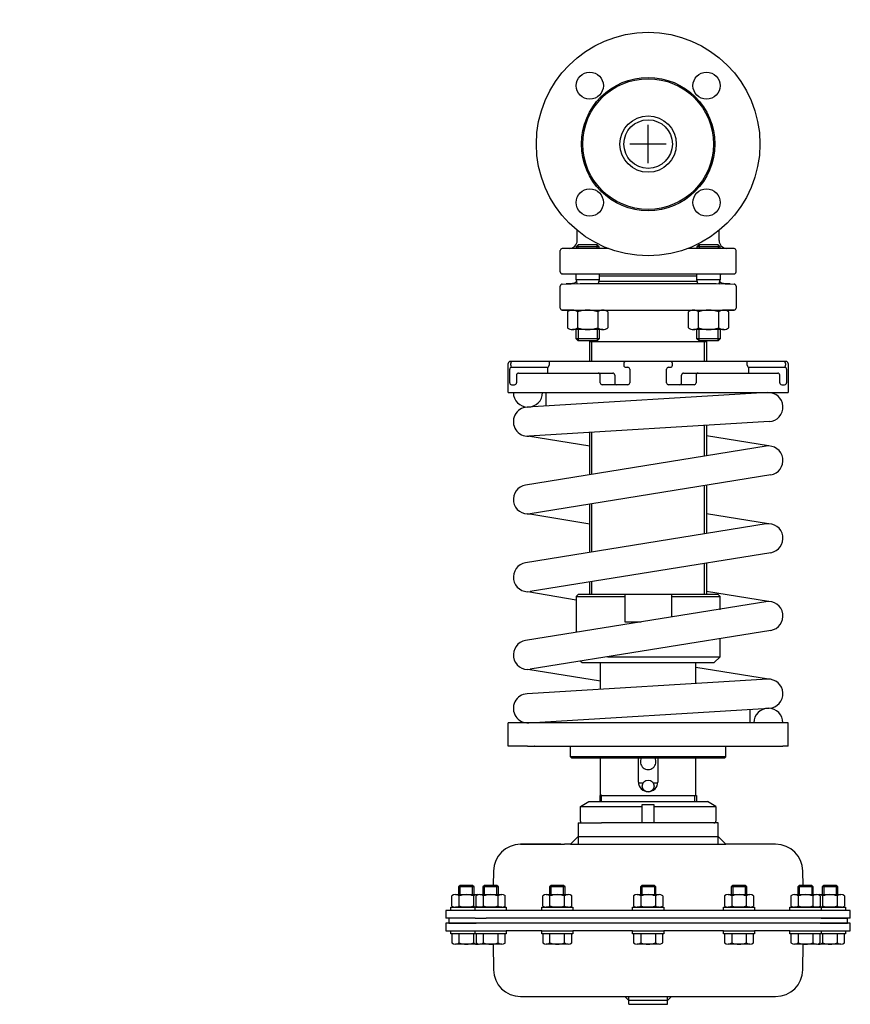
# Model space of a CAD drawing. Extents: x 0 to 427, y -507 to 0.
import ezdxf

# ---------------------------------------------------------------- set-up
doc = ezdxf.new("R2010")
doc.units = 0
doc.layers.get('0').update_dxf_attribs({"linetype": 'CONTINUOUS'})

# ---------------------------------------------------------------- blocks, each defined once
blk = doc.blocks.new('DMA160', base_point=(219.3, -507.43))
at = {"color": 7}
for p, q in [((288.43, -404.86), (292.8, -402.33)), ((288.43, -412.33), (288.43, -404.86)), ((288.43, -404.86), (320.3, -404.86)), ((292.8, -402.33), (353.8, -402.33)), ((320.3, -403.83), (326.3, -403.83)), ((320.3, -413.33), (320.3, -403.83)), ((326.3, -403.83), (326.3, -413.33)), ((326.3, -404.86), (358.17, -404.86)), ((358.17, -404.86), (353.8, -402.33)), ((358.17, -404.86), (358.17, -412.33)), ((287.3, -413.33), (287.3, -424.33)), ((287.3, -413.33), (299.25, -413.33)), ((320.3, -413.33), (299.25, -413.33)), ((326.3, -413.33), (320.3, -413.33)), ((357.17, -413.33), (326.3, -413.33)), ((359.3, -413.33), (357.17, -413.33)), ((359.3, -424.33), (359.3, -413.33)), ((287.3, -420.33), (283.3, -424.33)), ((287.3, -420.33), (359.3, -420.33)), ((363.3, -424.33), (359.3, -420.33)), ((257.72, -424.33), (258.3, -424.33)), ((278.3, -424.33), (257.72, -424.33)), ((258.3, -424.33), (278.3, -424.33)), ((278.3, -424.33), (280.3, -424.33)), ((283.3, -424.33), (280.3, -424.33)), ((283.3, -424.33), (363.3, -424.33)), ((388.88, -424.33), (363.3, -424.33)), ((243.72, -438.09), (243.59, -445.43)), ((403.01, -445.43), (402.88, -438.09)), ((226.6, -445.43), (225.8, -446.23)), ((233, -445.43), (226.6, -445.43)), ((226.6, -450.23), (226.6, -445.43)), ((233.8, -446.23), (233, -445.43)), ((233, -450.23), (233, -445.43)), ((239.13, -445.43), (238.33, -446.23)), ((245.53, -445.43), (239.13, -445.43)), ((239.13, -450.23), (239.13, -445.43)), ((246.33, -446.23), (245.53, -445.43)), ((245.53, -450.23), (245.53, -445.43)), ((273.35, -445.43), (272.55, -446.23)), ((279.75, -445.43), (273.35, -445.43)), ((273.35, -450.23), (273.35, -445.43)), ((280.55, -446.23), (279.75, -445.43)), ((279.75, -450.23), (279.75, -445.43)), ((320.1, -445.43), (319.3, -446.23)), ((326.5, -445.43), (320.1, -445.43)), ((320.1, -445.43), (320.1, -450.23)), ((327.3, -446.23), (326.5, -445.43)), ((326.5, -445.43), (326.5, -450.23)), ((366.85, -445.43), (366.05, -446.23)), ((366.85, -445.43), (366.85, -450.23)), ((373.25, -445.43), (366.85, -445.43)), ((373.25, -445.43), (373.25, -450.23)), ((374.05, -446.23), (373.25, -445.43)), ((401.07, -445.43), (400.27, -446.23)), ((407.47, -445.43), (401.07, -445.43)), ((401.07, -445.43), (401.07, -450.23)), ((408.27, -446.23), (407.47, -445.43)), ((407.47, -445.43), (407.47, -450.23)), ((413.6, -445.43), (412.8, -446.23)), ((413.6, -445.43), (413.6, -450.23)), ((420, -445.43), (413.6, -445.43)), ((420, -445.43), (420, -450.23)), ((420.8, -446.23), (420, -445.43)), ((222.29, -456.07), (222.29, -450.89)), ((224.17, -450.23), (235.43, -450.23)), ((225.8, -446.23), (225.8, -450.23)), ((233.8, -446.23), (225.8, -446.23)), ((226.05, -456.07), (226.05, -450.89)), ((233.55, -456.07), (233.55, -450.89)), ((233.8, -450.23), (233.8, -446.23)), ((234.82, -456.07), (234.82, -450.89)), ((236.7, -450.23), (247.96, -450.23)), ((246.33, -446.23), (238.33, -446.23)), ((238.33, -446.23), (238.33, -450.23)), ((238.57, -456.07), (238.57, -450.89)), ((246.08, -456.07), (246.08, -450.89)), ((246.33, -450.23), (246.33, -446.23)), ((249.83, -456.07), (249.83, -450.89)), ((269.04, -456.07), (269.04, -450.89)), ((270.92, -450.23), (282.18, -450.23)), ((272.55, -446.23), (272.55, -450.23)), ((280.55, -446.23), (272.55, -446.23)), ((272.8, -456.07), (272.8, -450.89)), ((280.3, -456.07), (280.3, -450.89)), ((280.55, -450.23), (280.55, -446.23)), ((284.06, -456.07), (284.06, -450.89)), ((315.79, -450.89), (315.79, -456.07)), ((317.67, -450.23), (328.93, -450.23)), ((327.3, -446.23), (319.3, -446.23)), ((319.3, -446.23), (319.3, -450.23)), ((319.55, -450.89), (319.55, -456.07)), ((327.05, -450.89), (327.05, -456.07)), ((327.3, -450.23), (327.3, -446.23)), ((330.81, -450.89), (330.81, -456.07)), ((362.54, -450.89), (362.54, -456.07)), ((364.42, -450.23), (375.68, -450.23)), ((366.05, -446.23), (366.05, -450.23)), ((374.05, -446.23), (366.05, -446.23)), ((366.3, -450.89), (366.3, -456.07)), ((373.8, -450.89), (373.8, -456.07)), ((374.05, -450.23), (374.05, -446.23)), ((377.56, -450.89), (377.56, -456.07)), ((396.77, -450.89), (396.77, -456.07)), ((398.64, -450.23), (409.9, -450.23)), ((408.27, -446.23), (400.27, -446.23)), ((400.27, -446.23), (400.27, -450.23)), ((400.52, -450.89), (400.52, -456.07)), ((408.03, -450.89), (408.03, -456.07)), ((408.27, -450.23), (408.27, -446.23)), ((411.17, -450.23), (422.43, -450.23)), ((411.78, -450.89), (411.78, -456.07)), ((412.8, -446.23), (412.8, -450.23)), ((420.8, -446.23), (412.8, -446.23)), ((413.05, -450.89), (413.05, -456.07)), ((420.55, -450.89), (420.55, -456.07)), ((420.8, -450.23), (420.8, -446.23)), ((424.31, -450.89), (424.31, -456.07)), ((219.3, -458.33), (219.3, -462.33)), ((224.17, -458.33), (219.3, -458.33)), ((221.8, -458.33), (221.8, -456.73)), ((221.8, -456.73), (234.33, -456.73)), ((224.17, -458.33), (221.8, -458.33)), ((234.3, -456.73), (224.17, -456.73)), ((421.3, -458.32), (224.17, -458.32)), ((234.3, -458.33), (224.17, -458.33)), ((235.43, -456.73), (234.3, -456.73)), ((240.34, -456.73), (234.3, -456.73)), ((240.35, -458.33), (234.3, -458.33)), ((234.33, -458.33), (234.3, -458.33)), ((234.33, -458.33), (234.33, -456.73)), ((234.33, -456.73), (234.82, -456.73)), ((237.8, -458.33), (234.33, -458.33)), ((234.82, -456.73), (237.31, -456.73)), ((247.96, -456.73), (236.7, -456.73)), ((237.31, -456.73), (240.34, -456.73)), ((250.33, -458.33), (237.8, -458.33)), ((238.33, -456.73), (238.33, -456.73)), ((238.33, -458.33), (238.33, -458.33)), ((239.13, -456.73), (239.13, -456.73)), ((240.34, -456.73), (246.33, -456.73)), ((245.53, -456.73), (245.53, -456.73)), ((246.33, -456.73), (246.53, -456.73)), ((246.33, -456.73), (246.33, -456.73)), ((246.33, -458.33), (246.33, -458.33)), ((246.53, -456.73), (249.83, -456.73)), ((249.83, -456.73), (250.33, -456.73)), ((250.33, -456.73), (250.33, -458.33)), ((268.55, -458.33), (268.55, -456.73)), ((268.55, -456.73), (269.04, -456.73)), ((284.55, -458.33), (268.55, -458.33)), ((269.04, -456.73), (280.75, -456.73)), ((282.18, -456.73), (270.92, -456.73)), ((272.55, -456.73), (272.55, -456.73)), ((272.55, -458.33), (272.55, -458.33)), ((273.35, -456.73), (273.35, -456.73)), ((279.75, -456.73), (279.75, -456.73)), ((280.55, -456.73), (280.55, -456.73)), ((280.55, -458.33), (280.55, -458.33)), ((280.75, -456.73), (284.06, -456.73)), ((284.06, -456.73), (284.55, -456.73)), ((284.55, -456.73), (284.55, -458.33)), ((315.3, -458.33), (315.3, -456.73)), ((315.3, -456.73), (315.79, -456.73)), ((331.3, -458.33), (315.3, -458.33)), ((315.79, -456.73), (319.1, -456.73)), ((328.93, -456.73), (317.67, -456.73)), ((319.1, -456.73), (319.3, -456.73)), ((319.3, -456.73), (330.81, -456.73)), ((319.3, -456.73), (319.3, -456.73)), ((319.3, -458.33), (319.3, -458.33)), ((320.1, -456.73), (320.1, -456.73)), ((326.5, -456.73), (326.5, -456.73)), ((327.3, -456.73), (327.3, -456.73)), ((327.3, -458.33), (327.3, -458.33)), ((330.81, -456.73), (331.3, -456.73)), ((331.3, -456.73), (331.3, -458.33)), ((362.05, -458.33), (362.05, -456.73)), ((362.05, -456.73), (362.54, -456.73)), ((378.05, -458.33), (362.05, -458.33)), ((362.54, -456.73), (365.85, -456.73)), ((375.68, -456.73), (364.42, -456.73)), ((365.85, -456.73), (377.56, -456.73)), ((366.05, -456.73), (366.05, -456.73)), ((366.05, -458.33), (366.05, -458.33)), ((366.85, -456.73), (366.85, -456.73)), ((373.25, -456.73), (373.25, -456.73)), ((374.05, -456.73), (374.05, -456.73)), ((374.05, -458.33), (374.05, -458.33)), ((377.56, -456.73), (378.05, -456.73)), ((378.05, -456.73), (378.05, -458.33)), ((396.27, -458.33), (396.27, -456.73)), ((396.27, -456.73), (396.77, -456.73)), ((408.8, -458.33), (396.27, -458.33)), ((396.77, -456.73), (400.07, -456.73)), ((409.9, -456.73), (398.64, -456.73)), ((400.07, -456.73), (400.27, -456.73)), ((400.27, -456.73), (408.92, -456.73)), ((400.27, -456.73), (400.27, -456.73)), ((400.27, -458.33), (400.27, -458.33)), ((401.07, -456.73), (401.07, -456.73)), ((407.47, -456.73), (407.47, -456.73)), ((412.3, -456.73), (408.27, -456.73)), ((408.27, -456.73), (408.27, -456.73)), ((408.27, -458.33), (408.27, -458.33)), ((412.27, -458.33), (408.8, -458.33)), ((408.92, -456.73), (409.29, -456.73)), ((409.29, -456.73), (411.78, -456.73)), ((412.3, -456.73), (411.17, -456.73)), ((411.78, -456.73), (412.27, -456.73)), ((412.27, -456.73), (424.8, -456.73)), ((412.27, -456.73), (412.27, -458.33)), ((412.3, -458.33), (412.27, -458.33)), ((422.71, -456.72), (412.3, -456.73)), ((424.8, -458.33), (412.3, -458.33)), ((427.3, -458.32), (421.3, -458.32)), ((424.8, -456.73), (424.8, -458.33)), ((427.3, -462.32), (427.3, -458.32)), ((234.3, -462.33), (219.3, -462.33)), ((219.3, -464.83), (219.3, -468.83)), ((220.8, -464.83), (219.3, -464.83)), ((220.8, -462.33), (220.8, -464.83)), ((220.8, -464.83), (234.8, -464.83)), ((239.3, -464.83), (220.8, -464.83)), ((234.3, -462.33), (239.93, -462.33)), ((407.3, -464.83), (239.3, -464.83)), ((412.3, -462.33), (239.93, -462.33)), ((425.8, -464.83), (407.3, -464.83)), ((411.8, -464.83), (425.8, -464.83)), ((421.3, -462.32), (412.3, -462.33)), ((412.3, -462.33), (425.8, -462.33)), ((413.6, -462.33), (413.6, -462.33)), ((420, -462.32), (420, -462.33)), ((420.8, -462.33), (420.8, -462.32)), ((427.3, -462.32), (421.3, -462.32)), ((425.8, -464.83), (425.8, -462.33)), ((427.3, -464.83), (425.8, -464.83)), ((427.3, -468.83), (427.3, -464.83)), ((219.3, -468.83), (234.3, -468.83)), ((221.8, -468.83), (234.3, -468.83)), ((221.8, -470.43), (221.8, -468.83)), ((234.33, -470.43), (221.8, -470.43)), ((222.29, -470.43), (222.29, -475.07)), ((226.05, -475.07), (226.05, -470.43)), ((233.55, -475.07), (233.55, -470.43)), ((234.3, -468.83), (234.33, -468.83)), ((234.3, -468.83), (240.35, -468.83)), ((234.33, -468.83), (237.8, -468.83)), ((234.33, -470.43), (234.33, -468.83)), ((234.82, -470.43), (234.33, -470.43)), ((237.31, -470.43), (234.82, -470.43)), ((234.82, -470.43), (234.82, -475.07)), ((237.8, -470.43), (234.82, -470.43)), ((237.8, -468.83), (250.33, -468.83)), ((249.83, -470.43), (237.8, -470.43)), ((250.33, -470.43), (237.8, -470.43)), ((238.33, -468.83), (238.33, -468.83)), ((238.57, -475.07), (238.57, -470.43)), ((246.08, -475.07), (246.08, -470.43)), ((246.33, -468.83), (246.33, -468.83)), ((249.83, -475.07), (249.83, -470.43)), ((268.55, -468.83), (250.33, -468.83)), ((250.33, -468.83), (250.33, -470.43)), ((268.55, -468.83), (284.55, -468.83)), ((268.55, -470.43), (268.55, -468.83)), ((269.04, -470.43), (268.55, -470.43)), ((284.06, -470.43), (269.04, -470.43)), ((269.04, -470.43), (269.04, -475.07)), ((284.55, -470.43), (269.04, -470.43)), ((272.55, -468.83), (272.55, -468.83)), ((272.8, -475.07), (272.8, -470.43)), ((280.3, -475.07), (280.3, -470.43)), ((280.55, -468.83), (280.55, -468.83)), ((284.06, -475.07), (284.06, -470.43)), ((315.3, -468.83), (284.55, -468.83)), ((284.55, -468.83), (284.55, -470.43)), ((315.3, -468.83), (331.3, -468.83)), ((315.3, -470.43), (315.3, -468.83)), ((317.38, -470.43), (315.3, -470.43)), ((315.79, -470.43), (315.79, -475.07)), ((317.38, -470.43), (315.79, -470.43)), ((319.1, -470.43), (317.38, -470.43)), ((319.3, -470.43), (317.38, -470.43)), ((319.3, -468.83), (319.3, -468.83)), ((330.81, -470.43), (319.3, -470.43)), ((319.55, -470.43), (319.55, -475.07)), ((327.05, -470.43), (327.05, -475.07)), ((327.3, -468.83), (327.3, -468.83)), ((330.81, -475.07), (330.81, -470.43)), ((331.3, -470.43), (330.81, -470.43)), ((362.05, -468.83), (331.3, -468.83)), ((331.3, -468.83), (331.3, -470.43)), ((362.05, -468.83), (378.05, -468.83)), ((362.05, -470.43), (362.05, -468.83)), ((377.56, -470.43), (362.05, -470.43)), ((377.56, -470.43), (362.54, -470.43)), ((362.54, -470.43), (362.54, -475.07)), ((366.05, -468.83), (366.05, -468.83)), ((366.3, -470.43), (366.3, -475.07)), ((373.8, -470.43), (373.8, -475.07)), ((374.05, -468.83), (374.05, -468.83)), ((378.05, -470.43), (377.56, -470.43)), ((377.56, -475.07), (377.56, -470.43)), ((396.27, -468.83), (378.05, -468.83)), ((378.05, -468.83), (378.05, -470.43)), ((396.27, -468.83), (408.8, -468.83)), ((396.27, -470.43), (396.27, -468.83)), ((398.35, -470.43), (396.27, -470.43)), ((396.77, -470.43), (396.77, -475.07)), ((398.35, -470.43), (396.77, -470.43)), ((400.07, -470.43), (398.35, -470.43)), ((400.27, -470.43), (398.35, -470.43)), ((400.27, -468.83), (400.27, -468.83)), ((408.92, -470.43), (400.27, -470.43)), ((400.52, -470.43), (400.52, -475.07)), ((408.03, -470.43), (408.03, -475.07)), ((408.27, -468.83), (408.27, -468.83)), ((408.8, -468.83), (412.27, -468.83)), ((409.01, -470.43), (408.92, -470.43)), ((411.78, -470.43), (409.01, -470.43)), ((409.29, -470.43), (409.01, -470.43)), ((411.78, -470.43), (409.29, -470.43)), ((411.78, -475.07), (411.78, -470.43)), ((412.27, -470.43), (411.78, -470.43)), ((412.27, -468.83), (412.27, -470.43)), ((412.27, -468.83), (412.3, -468.83)), ((424.8, -470.43), (412.27, -470.43)), ((412.3, -468.83), (424.8, -468.83)), ((412.3, -468.83), (427.3, -468.83)), ((413.05, -470.43), (413.05, -475.07)), ((420.55, -470.43), (420.55, -475.07)), ((424.31, -475.07), (424.31, -470.43)), ((424.8, -468.83), (424.8, -470.43)), ((235.43, -475.73), (224.17, -475.73)), ((247.96, -475.73), (236.7, -475.73)), ((243.49, -475.67), (243.72, -488.89)), ((282.18, -475.73), (270.92, -475.73)), ((328.93, -475.73), (317.67, -475.73)), ((375.68, -475.73), (364.42, -475.73)), ((409.9, -475.73), (398.64, -475.73)), ((402.88, -488.89), (403.11, -475.67)), ((422.43, -475.73), (411.17, -475.73)), ((257.72, -502.65), (388.88, -502.65)), ((313.3, -504.65), (311.3, -502.65)), ((313.3, -506.65), (313.3, -502.65)), ((333.3, -504.65), (313.3, -504.65)), ((313.3, -506.65), (333.3, -506.65)), ((333.3, -506.65), (333.3, -502.65)), ((335.3, -502.65), (333.3, -504.65))]:
    blk.add_line(p, q, dxfattribs=at)
for centre, radius, start, end in [((289.43, -412.33), 1, 180, 270), ((357.17, -412.33), 1, 270, 0), ((257.72, -438.33), 14, 90, 179), ((388.88, -438.33), 14, 1, 90), ((224.17, -453.21), 2.99, 51.0528, 128.9472), ((229.8, -461.17), 10.94, 69.9474, 110.0526), ((235.43, -453.21), 2.99, 77.7343, 128.9472), ((236.7, -453.21), 2.99, 51.0528, 128.9472), ((242.33, -461.17), 10.94, 69.9474, 110.0526), ((247.96, -453.21), 2.99, 51.0528, 128.9472), ((270.92, -453.21), 2.99, 51.0528, 128.9472), ((276.55, -461.17), 10.94, 69.9474, 110.0526), ((282.18, -453.21), 2.99, 51.0528, 128.9472), ((317.67, -453.21), 2.99, 51.0528, 128.9472), ((323.3, -461.17), 10.94, 69.9474, 110.0526), ((328.93, -453.21), 2.99, 51.0528, 128.9472), ((364.42, -453.21), 2.99, 51.0528, 128.9472), ((370.05, -461.17), 10.94, 69.9474, 110.0526), ((375.68, -453.21), 2.99, 51.0528, 128.9472), ((398.64, -453.21), 2.99, 51.0528, 128.9472), ((404.27, -461.17), 10.94, 69.9474, 110.0526), ((409.9, -453.21), 2.99, 51.0528, 128.9472), ((411.17, -453.21), 2.99, 51.0528, 102.2657), ((416.8, -461.17), 10.94, 69.9474, 110.0526), ((422.43, -453.21), 2.99, 51.0528, 128.9472), ((224.17, -453.74), 2.99, 231.0528, 308.9472), ((229.8, -445.78), 10.94, 249.9474, 290.0526), ((235.43, -453.74), 2.99, 231.0528, 282.2657), ((236.7, -453.74), 2.99, 231.0528, 308.9472), ((242.33, -445.78), 10.94, 249.9474, 290.0526), ((247.96, -453.74), 2.99, 231.0528, 308.9472), ((270.92, -453.74), 2.99, 231.0528, 308.9472), ((276.55, -445.78), 10.94, 249.9474, 290.0526), ((282.18, -453.74), 2.99, 231.0528, 308.9472), ((317.67, -453.74), 2.99, 231.0528, 308.9472), ((323.3, -445.78), 10.94, 249.9474, 290.0526), ((328.93, -453.74), 2.99, 231.0528, 308.9472), ((364.42, -453.74), 2.99, 231.0528, 308.9472), ((370.05, -445.78), 10.94, 249.9474, 290.0526), ((375.68, -453.74), 2.99, 231.0528, 308.9472), ((398.64, -453.74), 2.99, 231.0528, 308.9472), ((404.27, -445.78), 10.94, 249.9474, 290.0526), ((409.9, -453.74), 2.99, 231.0528, 308.9472), ((411.17, -453.74), 2.99, 257.7343, 308.9472), ((416.8, -445.78), 10.94, 249.9474, 268.2442), ((416.8, -445.78), 10.94, 271.8972, 290.0526), ((422.43, -453.74), 2.99, 231.0528, 265.0561), ((422.43, -453.74), 2.99, 274.9439, 308.9472), ((410.8, -464.83), 1, 359.9999999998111, 0), ((224.17, -472.75), 2.99, 231.0528, 308.9472), ((229.8, -464.79), 10.94, 249.9474, 290.0526), ((235.43, -472.75), 2.99, 231.0528, 282.2657), ((236.7, -472.75), 2.99, 231.0528, 308.9472), ((242.33, -464.79), 10.94, 249.9474, 290.0526), ((247.96, -472.75), 2.99, 231.0528, 308.9472), ((270.92, -472.75), 2.99, 231.0528, 308.9472), ((276.55, -464.79), 10.94, 249.9474, 290.0526), ((282.18, -472.75), 2.99, 231.0528, 308.9472), ((317.67, -472.75), 2.99, 231.0528, 308.9472), ((323.3, -464.79), 10.94, 249.9474, 290.0526), ((328.93, -472.75), 2.99, 231.0528, 308.9472), ((364.42, -472.75), 2.99, 231.0528, 308.9472), ((370.05, -464.79), 10.94, 249.9474, 290.0526), ((375.68, -472.75), 2.99, 231.0528, 308.9472), ((398.64, -472.75), 2.99, 231.0528, 308.9472), ((404.27, -464.79), 10.94, 249.9474, 290.0526), ((409.9, -472.75), 2.99, 231.0528, 308.9472), ((411.17, -472.75), 2.99, 257.7343, 308.9472), ((416.8, -464.79), 10.94, 249.9474, 290.0526), ((422.43, -472.75), 2.99, 231.0528, 308.9472), ((257.72, -488.65), 14, 181, 270), ((388.88, -488.65), 14, 270, 359)]:
    blk.add_arc(centre, radius, start, end, dxfattribs=at)

msp = doc.modelspace()

# ---------------------------------------------------------------- linework, layer by layer
at = {"color": 1}
for p, q in [((323.3, -73.81), (323.3, -54.05)), ((332.62, -64), (313.84, -64))]:
    msp.add_line(p, q, dxfattribs=at)
at = {"color": 7}
for p, q in [((286.8, -113.66), (286.8, -108.43)), ((359.8, -113.66), (359.8, -108.43)), ((287.29, -115.81), (286.19, -116.91)), ((297.09, -115.81), (287.29, -115.81)), ((287.29, -117.76), (287.29, -115.81)), ((298.19, -116.91), (297.09, -115.81)), ((297.09, -117.76), (297.09, -115.81)), ((349.51, -115.81), (348.41, -116.91)), ((359.31, -115.81), (349.51, -115.81)), ((349.51, -115.81), (349.51, -117.76)), ((360.41, -116.91), (359.31, -115.81)), ((359.31, -115.81), (359.31, -117.76)), ((278.09, -129.81), (278.09, -118.76)), ((282.9, -117.66), (279.07, -117.76)), ((302.88, -117.76), (279.07, -117.76)), ((298.19, -116.91), (286.19, -116.91)), ((286.19, -116.91), (286.19, -117.76)), ((298.19, -117.76), (298.19, -116.91)), ((367.53, -117.76), (343.72, -117.76)), ((348.41, -116.91), (348.41, -117.76)), ((360.41, -116.91), (348.41, -116.91)), ((360.41, -117.76), (360.41, -116.91)), ((367.53, -117.76), (363.7, -117.66)), ((368.51, -129.81), (368.51, -118.76)), ((285.8, -130.98), (279.07, -130.81)), ((279.07, -130.81), (367.53, -130.81)), ((286.19, -133.81), (286.19, -130.81)), ((298.19, -130.81), (298.19, -133.81)), ((348.41, -133.81), (348.41, -130.81)), ((360.41, -130.81), (360.41, -133.81)), ((360.8, -130.98), (367.53, -130.81)), ((279.07, -136.07), (288.3, -135.83)), ((281.08, -135.83), (284.46, -135.66)), ((298.19, -133.81), (286.19, -133.81)), ((286.19, -133.81), (286.7, -135.83)), ((288.3, -135.83), (358.3, -135.83)), ((298.19, -133.81), (297.67, -135.83)), ((298.01, -134.51), (348.59, -134.51)), ((348.41, -132), (298.19, -132)), ((360.41, -133.81), (348.41, -133.81)), ((348.93, -135.83), (348.41, -133.81)), ((358.3, -135.83), (367.53, -136.07)), ((358.3, -135.83), (360.08, -135.88)), ((359.9, -135.83), (360.41, -133.81)), ((362.14, -135.66), (365.52, -135.83)), ((278.09, -148.43), (278.09, -137.07)), ((368.51, -137.07), (368.51, -148.43)), ((278.91, -149.41), (367.52, -149.41)), ((283.51, -149.5), (279.08, -149.43)), ((281.8, -150.33), (281.8, -158.49)), ((286.99, -150.33), (286.99, -158.49)), ((297.38, -150.33), (297.38, -158.49)), ((302.58, -150.33), (302.58, -158.49)), ((344.02, -158.49), (344.02, -150.33)), ((344.02, -158.49), (344.02, -150.33)), ((349.22, -158.49), (349.22, -150.33)), ((349.22, -158.49), (349.22, -150.33)), ((359.61, -158.49), (359.61, -150.33)), ((359.61, -158.49), (359.61, -150.33)), ((367.52, -149.43), (363.09, -149.5)), ((364.8, -158.49), (364.8, -150.33)), ((364.8, -158.49), (364.8, -150.33)), ((299.98, -159.41), (284.39, -159.41)), ((286.19, -164.15), (286.19, -159.41)), ((286.19, -160.33), (286.19, -159.41)), ((287.29, -159.41), (287.29, -165.25)), ((287.29, -159.41), (287.29, -161.43)), ((297.09, -159.41), (297.09, -165.25)), ((297.09, -159.41), (297.09, -161.43)), ((298.19, -159.41), (298.19, -164.15)), ((298.19, -159.41), (298.19, -160.33)), ((362.21, -159.41), (346.62, -159.41)), ((348.41, -164.15), (348.41, -159.41)), ((348.41, -160.33), (348.41, -159.41)), ((349.51, -165.25), (349.51, -159.41)), ((349.51, -161.43), (349.51, -159.41)), ((359.31, -165.25), (359.31, -159.41)), ((359.31, -161.43), (359.31, -159.41)), ((360.41, -159.41), (360.41, -164.15)), ((360.41, -159.41), (360.41, -160.33)), ((287.29, -165.25), (286.19, -164.15)), ((298.19, -164.15), (286.19, -164.15)), ((297.09, -165.25), (287.29, -165.25)), ((293.3, -165.83), (293.24, -165.83)), ((293.3, -175.85), (293.3, -165.83)), ((353.3, -165.83), (293.3, -165.83)), ((293.67, -165.25), (294.25, -165.83)), ((294.25, -175.85), (294.25, -165.83)), ((298.19, -164.15), (297.09, -165.25)), ((349.51, -165.25), (348.41, -164.15)), ((360.41, -164.15), (348.41, -164.15)), ((359.31, -165.25), (349.51, -165.25)), ((352.35, -165.83), (352.93, -165.25)), ((352.35, -175.85), (352.35, -165.83)), ((353.36, -165.83), (353.3, -165.83)), ((353.3, -165.83), (353.3, -175.85)), ((360.41, -164.15), (359.31, -165.25)), ((251.3, -191.85), (251.3, -176.85)), ((388.79, -175.85), (252.3, -175.85)), ((252.61, -177.85), (252.61, -176.85)), ((272.3, -175.85), (272.3, -177.85)), ((310.8, -176.85), (310.8, -177.85)), ((335.8, -177.85), (335.8, -176.85)), ((374.3, -177.85), (374.3, -175.85)), ((392.65, -175.85), (388.79, -175.85)), ((394.3, -175.85), (392.65, -175.85)), ((393.99, -176.85), (393.99, -177.85)), ((395.3, -176.85), (395.3, -191.85)), ((252.09, -186.85), (252.09, -179.85)), ((253.09, -178.85), (271.3, -178.85)), ((256.58, -181.85), (305.12, -181.85)), ((271.66, -181.85), (271.66, -178.78)), ((311.8, -178.85), (312.8, -178.85)), ((313.8, -179.85), (313.8, -186.85)), ((332.8, -186.85), (332.8, -179.85)), ((333.8, -178.85), (334.8, -178.85)), ((341.48, -181.85), (390.02, -181.85)), ((374.94, -178.78), (374.94, -181.85)), ((375.3, -178.85), (393.67, -178.85)), ((394.51, -179.85), (394.51, -186.85)), ((255.58, -182.85), (255.58, -186.85)), ((298.63, -186.85), (298.63, -182.85)), ((306.12, -182.85), (306.12, -186.85)), ((340.48, -186.85), (340.48, -182.85)), ((347.97, -182.85), (347.97, -186.85)), ((391.02, -186.85), (391.02, -182.85)), ((251.3, -191.85), (395.3, -191.85)), ((253.09, -187.85), (254.58, -187.85)), ((384.7, -191.86), (261, -199.36)), ((270.8, -198.77), (270.8, -191.85)), ((293.3, -191.86), (353.3, -191.86)), ((312.8, -187.85), (299.63, -187.85)), ((346.97, -187.85), (333.8, -187.85)), ((375.8, -192.4), (375.8, -191.85)), ((392.02, -187.85), (393.51, -187.85)), ((385.6, -206.84), (261.9, -214.34)), ((293.3, -234.1), (293.3, -212.43)), ((294.25, -233.95), (294.25, -212.37)), ((352.35, -224.55), (352.35, -208.85)), ((353.3, -208.79), (353.3, -224.4)), ((293.3, -219.5), (261.44, -214.35)), ((385.16, -219.35), (353.3, -214.2)), ((383.95, -219.44), (260.25, -239.44)), ((386.35, -234.25), (262.65, -254.25)), ((352.35, -264.55), (352.35, -239.75)), ((353.3, -239.6), (353.3, -264.4)), ((293.3, -274.1), (293.3, -249.3)), ((294.25, -273.95), (294.25, -249.14)), ((293.3, -259.5), (261.44, -254.35)), ((385.16, -259.35), (353.3, -254.2)), ((383.95, -259.44), (260.25, -279.44)), ((386.35, -274.25), (262.65, -294.25)), ((352.35, -295.83), (352.35, -279.75)), ((353.3, -279.6), (353.3, -295.83)), ((293.3, -295.83), (293.3, -289.3)), ((294.25, -295.83), (294.25, -289.14)), ((286.3, -298.69), (261.44, -294.35)), ((286.3, -296.83), (287.3, -295.84)), ((286.3, -296.83), (311.3, -296.83)), ((286.3, -296.83), (286.3, -315.23)), ((359.3, -295.83), (287.3, -295.83)), ((311.3, -295.83), (311.3, -309.83)), ((335.3, -295.83), (335.3, -307.3)), ((335.3, -296.83), (360.3, -296.83)), ((385.16, -299.35), (353.3, -294.2)), ((360.3, -296.83), (359.29, -295.83)), ((360.3, -303.59), (360.3, -296.83)), ((384.85, -299.3), (260.25, -319.44)), ((311.3, -309.83), (319.7, -309.83)), ((386.35, -314.25), (262.65, -334.25)), ((360.3, -327.83), (360.3, -318.46)), ((302.35, -327.83), (360.3, -327.83)), ((357.3, -330.83), (360.3, -327.83)), ((298.8, -340.39), (261.44, -334.35)), ((288.53, -330.07), (289.3, -330.83)), ((289.3, -330.83), (357.3, -330.83)), ((298.8, -344.57), (298.8, -330.83)), ((347.8, -341.6), (347.8, -330.83)), ((385.16, -339.35), (347.8, -333.31)), ((384.7, -339.36), (261, -346.86)), ((261.9, -361.84), (385.6, -354.34)), ((375.8, -361.85), (375.8, -354.93)), ((251.3, -373.85), (251.3, -361.85)), ((395.3, -361.85), (251.3, -361.85)), ((270.8, -361.85), (270.8, -361.3)), ((395.3, -373.85), (395.3, -361.85)), ((261.22, -373.85), (251.3, -373.85)), ((261.22, -373.85), (261, -373.86)), ((261.22, -373.85), (392.65, -373.85)), ((265.09, -373.85), (264.86, -373.86)), ((283.3, -379.35), (283.3, -373.85)), ((363.3, -379.35), (363.3, -373.85)), ((395.3, -373.85), (392.65, -373.85)), ((363.3, -379.35), (283.3, -379.35)), ((283.3, -379.35), (283.8, -379.85)), ((283.8, -379.85), (362.8, -379.85)), ((298.8, -399.27), (298.8, -379.85)), ((318.3, -392.27), (318.3, -379.85)), ((328.3, -379.85), (328.3, -392.27)), ((347.8, -399.27), (347.8, -379.85)), ((362.8, -379.85), (363.3, -379.35)), ((320.64, -392.85), (318.33, -392.85)), ((328.3, -392.85), (325.96, -392.85)), ((298.4, -399.27), (298.4, -402.33)), ((298.4, -399.27), (348.2, -399.27)), ((299.25, -402.33), (299.25, -399.27)), ((320.64, -395.85), (319.8, -395.85)), ((326.8, -395.85), (325.96, -395.85)), ((347.35, -402.33), (347.35, -399.27)), ((348.2, -399.27), (348.2, -402.33))]:
    msp.add_line(p, q, dxfattribs=at)
at = {"color": 6}
for p, q in [((299.25, -399.27), (298.8, -398.82)), ((347.35, -399.27), (347.8, -398.82))]:
    msp.add_line(p, q, dxfattribs=at)
at = {"color": 7}
for centre, radius in [((323.3, -64), 57.5), ((293.25, -33.95), 7), ((323.3, -64), 34.32), ((323.3, -64), 33.65), ((353.35, -33.95), 7), ((323.3, -64), 14.5), ((323.3, -64), 12.5), ((293.25, -94.06), 7), ((353.35, -94.06), 7), ((323.3, -394.35), 3.05)]:
    msp.add_circle(centre, radius, dxfattribs=at)
for centre, radius, start, end in [((282.8, -113.66), 4, 271.5, 0), ((363.8, -113.66), 4, 180, 268.5), ((279.09, -118.76), 1, 91.5, 180), ((367.51, -118.76), 1, 0, 88.5), ((279.09, -129.81), 1, 180, 268.5), ((285.78, -131.98), 1, 65.7209, 88.5), ((360.82, -131.98), 1, 91.5, 114.2791), ((367.51, -129.81), 1, 271.5, 0), ((279.09, -137.07), 1, 91.5, 180), ((284.3, -132.66), 3, 273, 315.2918), ((362.3, -132.66), 3, 224.7082, 267), ((367.51, -137.07), 1, 0, 88.5), ((279.09, -148.43), 1, 180, 269), ((284.39, -153.54), 4.13, 51.0528, 128.9472), ((292.19, -164.56), 15.15, 69.9474, 110.0526), ((299.98, -153.54), 4.13, 51.0528, 128.9472), ((346.62, -153.54), 4.13, 51.0528, 128.9472), ((346.62, -153.54), 4.13, 51.0528, 128.9472), ((354.41, -164.56), 15.15, 69.9474, 110.0526), ((354.41, -164.56), 15.15, 69.9474, 110.0526), ((362.21, -153.54), 4.13, 51.0528, 128.9472), ((362.21, -153.54), 4.13, 51.0528, 128.9472), ((367.51, -148.43), 1, 271, 0), ((284.39, -155.28), 4.13, 231.0528, 308.9472), ((292.19, -144.25), 15.15, 249.9474, 290.0526), ((299.98, -155.28), 4.13, 231.0528, 308.9472), ((346.62, -155.28), 4.13, 231.0528, 308.9472), ((346.62, -155.28), 4.13, 231.0528, 308.9472), ((354.41, -144.25), 15.15, 249.9474, 290.0526), ((354.41, -144.25), 15.15, 249.9474, 290.0526), ((362.21, -155.28), 4.13, 231.0528, 308.9472), ((362.21, -155.28), 4.13, 231.0528, 308.9472), ((291.37, -165.14), 2, 339.6655, 356.8035), ((355.23, -165.14), 2, 183.1965, 200.3345), ((252.3, -176.85), 1, 90, 180), ((253.61, -176.85), 1, 90, 180), ((311.8, -176.85), 1, 90, 180), ((334.8, -176.85), 1, 0, 90), ((392.99, -176.85), 1, 0, 90), ((394.3, -176.85), 1, 0, 90), ((253.09, -179.85), 1, 90, 180), ((253.61, -177.85), 1, 180, 270), ((256.58, -182.85), 1, 90, 180), ((271.3, -177.85), 1, 270, 0), ((297.63, -182.85), 1, 0, 90), ((305.12, -182.85), 1, 0, 90), ((311.8, -177.85), 1, 180, 270), ((312.8, -179.85), 1, 0, 90), ((333.8, -179.85), 1, 90, 180), ((334.8, -177.85), 1, 270, 0), ((341.48, -182.85), 1, 90, 180), ((348.97, -182.85), 1, 90, 180), ((375.3, -177.85), 1, 180, 270), ((390.02, -182.85), 1, 0, 90), ((392.99, -177.85), 1, 270, 0), ((393.59, -179.77), 0.922, 354.9229, 84.9229), ((253.09, -186.85), 1, 180, 270), ((254.58, -186.85), 1, 270, 0), ((299.63, -186.85), 1, 180, 270), ((307.12, -186.85), 1, 180, 270), ((312.8, -186.85), 1, 270, 0), ((333.8, -186.85), 1, 180, 270), ((339.48, -186.85), 1, 270, 0), ((346.97, -186.85), 1, 270, 0), ((392.02, -186.85), 1, 180, 270), ((393.51, -186.85), 1, 270, 0), ((261.45, -191.85), 7.5, 180, 0), ((385.15, -199.35), 7.5, 273.4696, 93.4696), ((261.45, -206.85), 7.5, 93.4696, 273.4696), ((385.15, -226.85), 7.5, 279.1842, 99.1842), ((261.45, -246.85), 7.5, 99.1842, 279.1842), ((385.15, -266.85), 7.5, 279.1842, 99.1842), ((261.45, -286.85), 7.5, 99.1842, 279.1842), ((385.15, -306.85), 7.5, 279.1842, 99.1842), ((261.45, -326.85), 7.5, 99.1842, 279.1842), ((385.15, -346.85), 7.5, 273.4696, 93.4696), ((261.45, -354.35), 7.5, 93.4696, 273.4696), ((385.15, -361.85), 7.5, 0, 180), ((323.3, -381.85), 4, 150, 30), ((323.3, -392.27), 5, 180, 0)]:
    msp.add_arc(centre, radius, start, end, dxfattribs=at)

# ---------------------------------------------------------------- block references
msp.add_blockref('DMA160', (219.3, -507.43))

doc.saveas('drawing.dxf')
